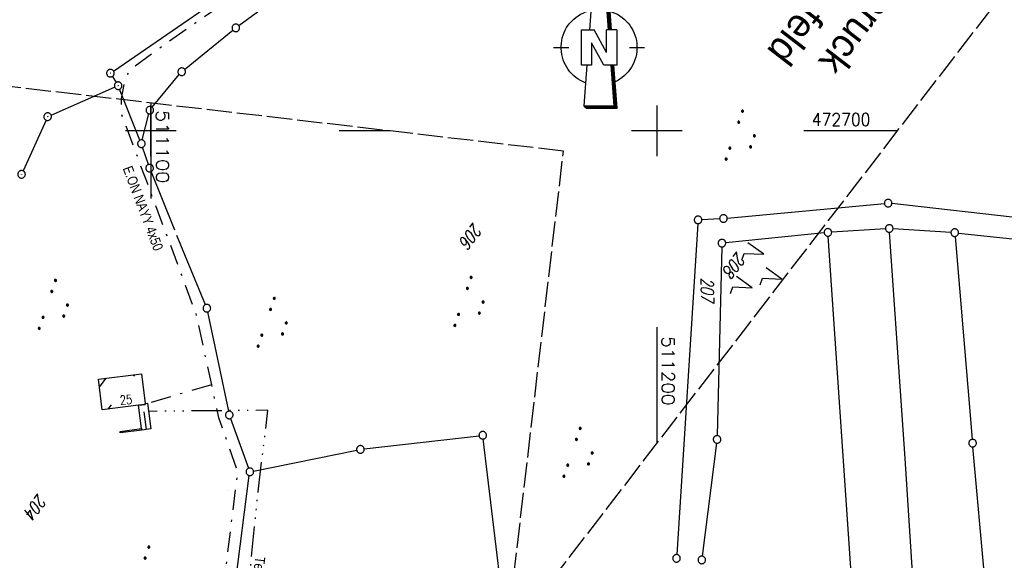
# Model space of a CAD drawing. Extents: x 510526 to 513920, y 467229 to 478797.
# Tile 185 of 256: x 511074 to 511269, y 472615 to 472722. Entities that reach past the tile are written whole.
import ezdxf
from ezdxf.enums import TextEntityAlignment as Align

# ---------------------------------------------------------------- set-up
doc = ezdxf.new("R2010")
doc.units = 0
doc.header["$LTSCALE"] = 10
doc.header["$MEASUREMENT"] = 0
for name, pattern in [('ACAD_ISO14W100', [25.5, 12, -3, 0.5, -3, 0.5, -3, 0.5, -3]), ('LT00', [0]), ('LT08', [0.42, 0.2, -0.1, 0.02, -0.1]), ('LT14', [0.6, 0.5, -0.1])]:
    doc.linetypes.add(name, pattern=pattern)
doc.layers.get('0').update_dxf_attribs({"linetype": 'LT00'})
doc.layers.add('-BLATT_93-RAND', color=7, linetype='LT14', plot=False)
doc.layers.add('-BLATT_94-RAND', color=7, linetype='LT14', plot=False)
for name, color, linetype in [('1401', 7, 'Continuous'), ('DFK_AB_L', 21, 'LT00'), ('DFK_AB_P', 7, 'LT00'), ('DFK_BEB_SCHR', 254, 'LT00'), ('DFK_BEBAUUNG', 250, 'LT00'), ('DFK_FLUR_NR', 250, 'LT00'), ('DFK_GZPKT', 250, 'LT00'), ('DFK_KATASTER', 250, 'LT00'), ('DFK_NUTZUNG', 250, 'LT00'), ('DFK_TOPO-SYM', 252, 'LT00'), ('GRENZNAME', 250, 'Continuous'), ('STROM_TEXT', 80, 'Continuous'), ('STROM_UNTER', 80, 'LT08'), ('TELEKOM', 210, 'ACAD_ISO14W100'), ('TELEKOM_TEXT', 210, 'Continuous'), ('V93_RASTER', 250, 'LT00'), ('V94_RASTER', 250, 'LT00')]:
    doc.layers.add(name, color=color, linetype=linetype)
doc.styles.get("Standard").update_dxf_attribs({"font": 'romans.shx'})
doc.styles.add('UNIR-H', font='unir_h.shx', dxfattribs={"width": 0.8})
doc.styles.add('Versorgungsltg', font='ARIAL.TTF', dxfattribs={"width": 0.8, "height": 2})

# ---------------------------------------------------------------- blocks, each defined once
blk = doc.blocks.new('SYMB7301')
at = {"color": 0, "linetype": 'ByBlock'}
for p, q in [((-0.128693, 0), (0, 0.128693)), ((0, -0.128693), (-0.128693, 0)), ((0, 0.128693), (0.128693, 0)), ((0.128693, 0), (0, -0.128693)), ((0.000059, -0.009738), (0.000059, 0.009897)), ((-0.00901, -0.004339), (-0.002225, -0.009749))]:
    blk.add_line(p, q, dxfattribs=at)
for points in [[(-0.002225, 0.009749), (-0.00901, 0.004339), (-0.00901, -0.004339)], [(0.01, 0), (0.006235, 0.007818), (-0.002225, 0.009749)], [(-0.002225, -0.009749), (0.006235, -0.007818), (0.01, 0)]]:
    blk.add_lwpolyline(points, dxfattribs=at)
blk = doc.blocks.new('SYMB7221')
at = {"color": 0, "linetype": 'ByBlock'}
for p, q in [((0, 0.435), (-0.11, 0.065)), ((0.11, 0.065), (0, 0.435)), ((0.25, 0.065), (0.11, 0.065)), ((-0.35, -0.065), (-0.46, -0.435)), ((0.35, -0.065), (0.24, -0.435))]:
    blk.add_line(p, q, dxfattribs=at)
for points in [[(-0.1, -0.435), (-0.24, -0.435), (-0.35, -0.065)], [(0.6, -0.435), (0.46, -0.435), (0.35, -0.065)]]:
    blk.add_lwpolyline(points, dxfattribs=at)
blk = doc.blocks.new('SYMB1401')
at = {"layer": '1401'}
for p, q in [((-2.1, -28.35), (0, 0)), ((0, 0), (2.15, -28.35)), ((1.9, -28.35), (-0.12, -1.68)), ((1.95, -28.35), (-0.1, -1.34)), ((2, -28.35), (-0.07, -1.01)), ((2.05, -28.35), (-0.05, -0.67)), ((2.1, -28.35), (-0.02, -0.34)), ((1.65, -28.35), (-0.25, -3.35)), ((1.7, -28.35), (-0.22, -3.01)), ((1.75, -28.35), (-0.2, -2.68)), ((1.8, -28.35), (-0.17, -2.34)), ((1.85, -28.35), (-0.15, -2.01)), ((-3.75, -35.35), (-3.75, -28.35)), ((-3.75, -28.35), (-1.2, -28.35)), ((1.25, -32.8), (-1.2, -28.35)), ((1.25, -32.8), (1.25, -28.35)), ((3.25, -28.35), (1.25, -28.35)), ((3.25, -28.35), (3.25, -35.35)), ((0.7, -35.35), (-1.75, -30.9)), ((-1.75, -30.9), (-1.75, -35.35)), ((-9.25, -31.85), (-6.25, -31.85)), ((5.75, -31.85), (8.75, -31.85)), ((-1.75, -35.35), (-3.75, -35.35)), ((-2.65, -35.35), (-3.25, -43.35)), ((3.25, -35.35), (0.7, -35.35)), ((2.75, -43.35), (2.15, -35.35)), ((2.8, -43.4), (2.2, -35.35)), ((3.3, -43.85), (2.65, -35.35)), ((-3.25, -43.35), (2.75, -43.35)), ((-3.2, -43.4), (2.8, -43.4))]:
    blk.add_line(p, q, dxfattribs=at)
for points in [[(-7.74, -32.11), (-7.75, -31.56), (-7.7, -31.01), (-7.62, -30.47), (-7.51, -29.93), (-7.35, -29.4), (-7.15, -28.89), (-6.92, -28.39), (-6.65, -27.91), (-6.34, -27.45), (-6.01, -27.02), (-5.64, -26.61), (-5.24, -26.23), (-4.82, -25.88), (-4.37, -25.56), (-3.9, -25.28), (-3.41, -25.03), (-2.9, -24.81), (-2.38, -24.64), (-1.85, -24.5)], [(1.85, -24.65), (2.37, -24.82), (2.88, -25.03), (3.37, -25.28), (3.85, -25.57), (4.3, -25.88), (4.72, -26.23), (5.12, -26.61), (5.49, -27.02), (5.83, -27.45), (6.13, -27.91), (6.41, -28.39), (6.64, -28.89), (6.84, -29.4), (7, -29.93), (7.12, -30.47), (7.2, -31.01), (7.24, -31.56), (7.25, -32.11)], [(-2.9, -38.85), (-3.41, -38.64), (-3.9, -38.39), (-4.37, -38.1), (-4.81, -37.78), (-5.24, -37.43), (-5.64, -37.05), (-6, -36.64), (-6.34, -36.21), (-6.64, -35.75), (-6.91, -35.27), (-7.15, -34.78), (-7.35, -34.26), (-7.5, -33.74), (-7.62, -33.2), (-7.7, -32.66), (-7.74, -32.11)], [(7.25, -32.11), (7.21, -32.66), (7.13, -33.21), (7.01, -33.74), (6.85, -34.27), (6.65, -34.78), (6.42, -35.28), (6.15, -35.76), (5.84, -36.22), (5.5, -36.66), (5.13, -37.07), (4.74, -37.45), (4.31, -37.8), (3.86, -38.12), (3.39, -38.4), (2.9, -38.65)], [(-3.15, -43.45), (2.85, -43.45), (2.25, -35.35)], [(-3.1, -43.5), (2.9, -43.5), (2.3, -35.35)], [(-3.05, -43.55), (2.95, -43.55), (2.35, -35.35)], [(-3, -43.6), (3, -43.6), (2.4, -35.35)], [(-2.95, -43.65), (3.05, -43.65), (2.45, -35.35)], [(-2.9, -43.7), (3.1, -43.7), (2.5, -35.35)], [(-2.85, -43.75), (3.15, -43.75), (2.55, -35.35)], [(-2.8, -43.8), (3.2, -43.8), (2.6, -35.35)], [(-2.78, -43.82), (3.25, -43.82), (2.62, -35.35)], [(-3.25, -43.35), (-2.75, -43.85), (3.3, -43.85)]]:
    blk.add_lwpolyline(points, dxfattribs=at)
blk = doc.blocks.new('SYMB7010')
at = {"color": 0, "linetype": 'ByBlock'}
for points in [[(-0.031408, 0.499213), (-0.093728, 0.49134), (-0.15457, 0.475719), (-0.212975, 0.452595), (-0.268021, 0.422333), (-0.31884, 0.385411), (-0.36463, 0.342411), (-0.40467, 0.29401), (-0.438329, 0.240973), (-0.465074, 0.184136), (-0.484486, 0.124395), (-0.496256, 0.062692), (-0.5002, 0)], [(-0.5002, 0), (-0.496256, -0.062692), (-0.484486, -0.124395), (-0.465075, -0.184136), (-0.438329, -0.240973), (-0.404671, -0.29401), (-0.36463, -0.342411), (-0.31884, -0.385411), (-0.268021, -0.422333), (-0.212975, -0.452595), (-0.154571, -0.475719), (-0.093728, -0.49134), (-0.031408, -0.499213), (0.031408, -0.499213)], [(0.5002, 0), (0.496256, 0.062692), (0.484485, 0.124395), (0.465074, 0.184136), (0.438329, 0.240973), (0.40467, 0.29401), (0.36463, 0.342411), (0.31884, 0.385411), (0.268021, 0.422333), (0.212975, 0.452595), (0.15457, 0.475719), (0.093728, 0.49134), (0.031408, 0.499213), (-0.031408, 0.499213)], [(0.031408, -0.499213), (0.093728, -0.491341), (0.15457, -0.475719), (0.212975, -0.452595), (0.268021, -0.422333), (0.31884, -0.385411), (0.36463, -0.342411), (0.404671, -0.294011), (0.438329, -0.240974), (0.465075, -0.184136), (0.484486, -0.124395), (0.496256, -0.062692), (0.500201, 0)]]:
    blk.add_lwpolyline(points, dxfattribs=at)
blk = doc.blocks.new('SYMB0003')
at = {"color": 0, "linetype": 'ByBlock'}
for p, q in [((-0.015712, 0), (0.010166, 0.012015)), ((0, -0.021257), (-0.015712, 0)), ((0.010166, 0.012015), (0, -0.021257))]:
    blk.add_line(p, q, dxfattribs=at)
for points in [[(-0.031395, 0.499013), (-0.093691, 0.491144), (-0.154509, 0.475528), (-0.21289, 0.452414), (-0.267913, 0.422164), (-0.318712, 0.385257), (-0.364484, 0.342274), (-0.404509, 0.293893), (-0.438154, 0.240877), (-0.464888, 0.184062), (-0.484292, 0.124345), (-0.496058, 0.062667), (-0.5, 0)], [(-0.5, 0), (-0.496058, -0.062667), (-0.484292, -0.124345), (-0.464888, -0.184062), (-0.438154, -0.240877), (-0.404509, -0.293893), (-0.364485, -0.342274), (-0.318712, -0.385257), (-0.267914, -0.422164), (-0.21289, -0.452414), (-0.154509, -0.475529), (-0.093691, -0.491144), (-0.031395, -0.499014), (0.031395, -0.499014)], [(0.5, 0), (0.496057, 0.062667), (0.484292, 0.124345), (0.464888, 0.184062), (0.438153, 0.240877), (0.404509, 0.293893), (0.364484, 0.342274), (0.318712, 0.385257), (0.267913, 0.422164), (0.21289, 0.452414), (0.154509, 0.475528), (0.093691, 0.491144), (0.031395, 0.499013), (-0.031395, 0.499013)], [(0.031395, -0.499014), (0.093691, -0.491144), (0.154509, -0.475529), (0.21289, -0.452414), (0.267914, -0.422164), (0.318712, -0.385257), (0.364485, -0.342274), (0.404509, -0.293893), (0.438154, -0.240877), (0.464889, -0.184062), (0.484292, -0.124345), (0.496058, -0.062667), (0.5, 0)]]:
    blk.add_lwpolyline(points, dxfattribs=at)
blk = doc.blocks.new('SYMB7111')
at = {"color": 0, "linetype": 'ByBlock'}
for p, q in [((-0.13, 0.202919), (-0.13, 0.177081)), ((-0.125, 0.172895), (-0.125, 0.207105)), ((-0.12, 0.209164), (-0.12, 0.170836)), ((-0.115, 0.170204), (-0.115, 0.209796)), ((-0.11, 0.209164), (-0.11, 0.170836)), ((-0.105, 0.172895), (-0.105, 0.207105)), ((-0.1, 0.202919), (-0.1, 0.177081)), ((0.1, 0.202919), (0.1, 0.177081)), ((0.105, 0.172895), (0.105, 0.207105)), ((0.11, 0.209164), (0.11, 0.170836)), ((0.115, 0.170204), (0.115, 0.209796)), ((0.12, 0.209164), (0.12, 0.170836)), ((0.125, 0.172895), (0.125, 0.207105)), ((0.13, 0.202919), (0.13, 0.177081)), ((-0.095, 0.189874), (-0.095, 0.190146)), ((0.135, 0.189874), (0.135, 0.190146)), ((-0.515, -0.177081), (-0.515, -0.202919)), ((-0.51, -0.207105), (-0.51, -0.172895)), ((-0.505, -0.170836), (-0.505, -0.209164)), ((-0.5, -0.209796), (-0.5, -0.170204)), ((-0.495, -0.170836), (-0.495, -0.209164)), ((-0.49, -0.207105), (-0.49, -0.172895)), ((-0.485, -0.177081), (-0.485, -0.202919)), ((-0.48, -0.190126), (-0.48, -0.189854)), ((-0.285, -0.177081), (-0.285, -0.202919)), ((-0.28, -0.207105), (-0.28, -0.172895)), ((-0.275, -0.170836), (-0.275, -0.209164)), ((-0.27, -0.209796), (-0.27, -0.170204)), ((-0.265, -0.170836), (-0.265, -0.209164)), ((-0.26, -0.207105), (-0.26, -0.172895)), ((-0.255, -0.177081), (-0.255, -0.202919)), ((-0.25, -0.190126), (-0.25, -0.189854)), ((0.255, -0.177081), (0.255, -0.202919)), ((0.26, -0.207105), (0.26, -0.172895)), ((0.265, -0.170836), (0.265, -0.209164)), ((0.27, -0.209796), (0.27, -0.170204)), ((0.275, -0.170836), (0.275, -0.209164)), ((0.28, -0.207105), (0.28, -0.172895)), ((0.285, -0.177081), (0.285, -0.202919)), ((0.29, -0.190126), (0.29, -0.189854)), ((0.485, -0.177081), (0.485, -0.202919)), ((0.49, -0.207105), (0.49, -0.172895)), ((0.495, -0.170836), (0.495, -0.209164)), ((0.5, -0.209796), (0.5, -0.170204)), ((0.505, -0.170836), (0.505, -0.209164)), ((0.51, -0.207105), (0.51, -0.172895)), ((0.515, -0.177081), (0.515, -0.202919)), ((0.52, -0.190126), (0.52, -0.189854))]:
    blk.add_line(p, q, dxfattribs=at)
for points in [[(-0.095, 0.19), (-0.096981, 0.198678), (-0.10253, 0.205637), (-0.11055, 0.209499), (-0.11945, 0.209499), (-0.12747, 0.205637), (-0.133019, 0.198678), (-0.135, 0.19), (-0.133019, 0.181322), (-0.12747, 0.174363), (-0.11945, 0.170501), (-0.11055, 0.170501), (-0.10253, 0.174363), (-0.096981, 0.181322), (-0.095, 0.19)], [(0.135, 0.19), (0.133019, 0.198678), (0.12747, 0.205637), (0.11945, 0.209499), (0.11055, 0.209499), (0.10253, 0.205637), (0.096981, 0.198678), (0.095, 0.19), (0.096981, 0.181322), (0.10253, 0.174363), (0.11055, 0.170501), (0.11945, 0.170501), (0.12747, 0.174363), (0.133019, 0.181322), (0.135, 0.19)], [(-0.48, -0.19), (-0.481981, -0.181322), (-0.48753, -0.174363), (-0.49555, -0.170501), (-0.50445, -0.170501), (-0.51247, -0.174363), (-0.518019, -0.181322), (-0.52, -0.19), (-0.518019, -0.198678), (-0.51247, -0.205637), (-0.50445, -0.209499), (-0.49555, -0.209499), (-0.48753, -0.205637), (-0.481981, -0.198678), (-0.48, -0.19)], [(-0.25, -0.19), (-0.251981, -0.181322), (-0.25753, -0.174363), (-0.26555, -0.170501), (-0.27445, -0.170501), (-0.28247, -0.174363), (-0.288019, -0.181322), (-0.29, -0.19), (-0.288019, -0.198678), (-0.28247, -0.205637), (-0.27445, -0.209499), (-0.26555, -0.209499), (-0.25753, -0.205637), (-0.251981, -0.198678), (-0.25, -0.19)], [(0.29, -0.19), (0.288019, -0.181322), (0.28247, -0.174363), (0.27445, -0.170501), (0.26555, -0.170501), (0.25753, -0.174363), (0.251981, -0.181322), (0.25, -0.19), (0.251981, -0.198678), (0.25753, -0.205637), (0.26555, -0.209499), (0.27445, -0.209499), (0.28247, -0.205637), (0.288019, -0.198678), (0.29, -0.19)], [(0.52, -0.19), (0.518019, -0.181322), (0.51247, -0.174363), (0.50445, -0.170501), (0.49555, -0.170501), (0.48753, -0.174363), (0.481981, -0.181322), (0.48, -0.19), (0.481981, -0.198678), (0.48753, -0.205637), (0.49555, -0.209499), (0.50445, -0.209499), (0.51247, -0.205637), (0.518019, -0.198678), (0.52, -0.19)]]:
    blk.add_lwpolyline(points, dxfattribs=at)

msp = doc.modelspace()

# ---------------------------------------------------------------- linework, layer by layer
at = {"layer": '-BLATT_93-RAND'}
msp.add_lwpolyline([(511358.83, 473315.34), (510907.64, 472728.79), (511135.12, 472553.81), (511586.31, 473140.35), (511358.83, 473315.34)], dxfattribs=at)
at = {"layer": '-BLATT_94-RAND'}
msp.add_lwpolyline([(510744.52, 472747.01), (510637.26, 471828.25), (511074.29, 471777.23), (511181.55, 472695.99), (510744.52, 472747.01)], dxfattribs=at)
at = {"layer": 'DFK_AB_L'}
for p, q in [((511092.62, 472711.84), (511134.54, 472740.78)), ((511092.39, 472710.77), (511093.14, 472709.57)), ((511080.29, 472703.11), (511092.84, 472708.63)), ((511079.29, 472702.13), (511074.75, 472692.09))]:
    msp.add_line(p, q, dxfattribs=at)
at = {"layer": 'DFK_BEB_SCHR'}
for p, q in [((511089.82, 472649.34), (511091.17, 472651.09)), ((511096.78, 472651.8), (511096.54, 472651.48)), ((511092.14, 472645.81), (511091.51, 472644.99)), ((511099.15, 472640.95), (511098.68, 472644.46))]:
    msp.add_line(p, q, dxfattribs=at)
at = {"layer": 'DFK_BEBAUUNG'}
for points in [[(511089.62, 472650.89, 0), (511098.13, 472651.97, 0), (511098.87, 472646.07, 0), (511098.89, 472645.92, 0), (511097.57, 472645.77, 0), (511090.39, 472644.85, 0), (511089.62, 472650.89, 0)], [(511098.89, 472645.92, 0), (511098.87, 472646.07, 0), (511099.34, 472646.13, 0), (511099.98, 472641.06, 0), (511098.2, 472640.83, 0), (511098.16, 472641.11, 0), (511097.57, 472645.77, 0), (511098.89, 472645.92, 0)], [(511098.16, 472641.11, 0), (511098.2, 472640.83, 0), (511093.95, 472640.29, 0), (511093.91, 472640.57, 0), (511098.16, 472641.11, 0)]]:
    msp.add_polyline3d(points, dxfattribs=at)
at = {"layer": 'DFK_KATASTER'}
for p, q in [((511117.39, 472720.82), (511137.43, 472735.68)), ((511106.67, 472712.17), (511116.21, 472719.9)), ((511100.27, 472704.67), (511105.61, 472711.12)), ((511097.85, 472698.17), (511093.81, 472708.23)), ((511098.31, 472698.2), (511099.61, 472703.36)), ((511099.51, 472693.34), (511098.37, 472696.76)), ((511100.03, 472691.93), (511104.69, 472680.43)), ((511213.92, 472682.74), (511244.97, 472685.64)), ((511281.31, 472681.7), (511246.47, 472685.63)), ((511212.42, 472682.63), (511208.9, 472682.44)), ((511208.1, 472681.65), (511203.94, 472616.22)), ((511233.06, 472679.84), (511213.62, 472677.88)), ((511245.19, 472680.65), (511234.56, 472679.97)), ((511249.05, 472635.2), (511245.99, 472679.95)), ((511258.13, 472679.93), (511246.69, 472680.65)), ((511110.78, 472665.62), (511105.14, 472679.31)), ((511238.85, 472606.33), (511233.86, 472679.17)), ((511258.94, 472679.13), (511262.35, 472639)), ((511259.63, 472679.8), (511271.56, 472678.54)), ((511212.85, 472677.05), (511211.92, 472639.73)), ((511111.22, 472664.2), (511115.34, 472644.54)), ((511115.75, 472643.1), (511119.3, 472633.29)), ((511142.16, 472637.1), (511164.86, 472639.72)), ((511170.96, 472594.87), (511165.69, 472639.07)), ((511211.81, 472638.24), (511208.98, 472615.89)), ((511266.06, 472597.54), (511262.48, 472637.5)), ((511120.3, 472632.73), (511140.68, 472636.86)), ((511250.99, 472606.2), (511249.05, 472635.2)), ((511115, 472597.32), (511119.46, 472631.84))]:
    msp.add_line(p, q, dxfattribs=at)
at = {"layer": 'STROM_UNTER', "ltscale": 2, "flags": 128}
for points in [[(511231.39, 472804.18), (511226.32, 472804.18), (511226.25, 472798.57), (511222.21, 472770.68), (511218.44, 472766.64), (511191.16, 472765.33), (511174.38, 472760.96), (511136.94, 472740.8), (511120.34, 472729.27), (511103.21, 472717.44), (511096.55, 472712.54), (511095.38, 472711.24), (511094.7, 472709.46), (511094.15, 472706.38), (511094.15, 472703.37), (511108.89, 472663.89), (511111.97, 472649.75), (511113.34, 472643.32), (511117.12, 472632.62), (511113.48, 472603.08), (511112.8, 472597.68), (511112.73, 472587.58), (511112.11, 472587.1), (511111.77, 472585.59), (511107.52, 472569.55), (511106.95, 472566.97), (511105.23, 472563.33), (511098.15, 472563.24), (511089.73, 472561.24), (511086.63, 472561.01)], [(511111.97, 472649.75), (511099.89, 472646.25), (511099.24, 472647.23), (511098.73, 472647.17)]]:
    msp.add_lwpolyline(points, dxfattribs=at)
at = {"layer": 'TELEKOM', "ltscale": 0.05, "flags": 128}
msp.add_lwpolyline([(511109.95, 472496.79), (511110.24, 472503.21), (511113.58, 472507.59), (511111.52, 472515.92), (511109.8, 472522.5), (511107.46, 472531.67), (511106.52, 472536.24), (511106.02, 472539.74), (511105.74, 472545.22), (511111.63, 472545.16), (511112.58, 472552.99), (511113.8, 472563.07), (511114.75, 472572.42), (511115.69, 472581.53), (511117.39, 472595.21), (511119.23, 472608.84), (511121.19, 472628.62), (511123.14, 472644.75), (511099.54, 472644.53)], dxfattribs=at)
at = {"layer": 'V93_RASTER'}
for p, q in [((511100, 472695), (511100, 472705)), ((511200, 472705), (511200, 472695)), ((511105, 472700), (511095, 472700)), ((511205, 472700), (511195, 472700)), ((511247.58, 472700), (511229.08, 472700)), ((511200, 472661.2), (511200, 472638.15))]:
    msp.add_line(p, q, dxfattribs=at)
at = {"layer": 'V94_RASTER'}
for p, q in [((511100, 472705.51), (511100, 472686.6)), ((511105, 472700), (511095, 472700)), ((511147.2, 472700), (511137.2, 472700))]:
    msp.add_line(p, q, dxfattribs=at)

# ---------------------------------------------------------------- block references
at = {"layer": '1401'}
msp.add_blockref('SYMB1401', (511188.83, 472748.33), dxfattribs=at)
at = {"layer": 'DFK_AB_P', "xscale": 1.499999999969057, "yscale": 1.5, "zscale": 1.5, "rotation": 251.2881100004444}
for p in [(511092, 472711.41), (511093.53, 472708.93), (511079.6, 472702.81), (511074.44, 472691.41)]:
    msp.add_blockref('SYMB0003', p, dxfattribs=at)
at = {"layer": 'DFK_GZPKT', "xscale": 1.499999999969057, "yscale": 1.5, "zscale": 1.5, "rotation": 251.2881100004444}
for p in [(511116.79, 472720.37), (511106.09, 472711.7), (511099.79, 472704.09), (511098.13, 472697.47), (511099.75, 472692.63), (511245.72, 472685.71), (511208.15, 472682.4), (511213.17, 472682.67), (511233.81, 472679.92), (511245.94, 472680.7), (511258.88, 472679.88), (511212.87, 472677.8), (511111.07, 472664.93), (511115.49, 472643.81), (511165.6, 472639.81), (511211.9, 472638.98), (511262.41, 472638.25), (511141.41, 472637.01), (511119.56, 472632.58), (511203.89, 472615.47), (511208.89, 472615.15)]:
    msp.add_blockref('SYMB7010', p, dxfattribs=at)
at = {"layer": 'DFK_NUTZUNG', "yscale": 10, "zscale": 10, "rotation": 251.28826}
for name, p, xscale in [('SYMB7111', (511217.11, 472698.54), 9.999999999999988), ('SYMB7221', (511220.61, 472672.1), 10), ('SYMB7111', (511081.35, 472665.07), 9.999999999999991), ('SYMB7111', (511163.49, 472665.67), 9.999999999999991), ('SYMB7111', (511124.59, 472661.54), 9.99999999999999), ('SYMB7111', (511185.05, 472635.82), 9.99999999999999), ('SYMB7111', (511099.8, 472612.34), 9.99999999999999)]:
    msp.add_blockref(name, p, dxfattribs=dict(at, xscale=xscale))
at = {"layer": 'DFK_TOPO-SYM', "xscale": 0.1, "yscale": 0.1, "zscale": 0.1, "rotation": 359.99968}
msp.add_blockref('SYMB7301', (511115.06, 472628.94), dxfattribs=at)

# ---------------------------------------------------------------- texts
at = {"layer": 'DFK_BEBAUUNG', "width": 0.8}
msp.add_text('25', height=1.8, rotation=5.4833, dxfattribs=at).set_placement((511093.95, 472645.81))
at = {"layer": 'DFK_FLUR_NR', "oblique": 13.754, "width": 0.75}
for s, rotation, p in [('206', 232.4313, (511163.79, 472682.02)), ('208', 232.4313, (511215.87, 472676.24)), ('207', 271.3148, (511208.67, 472670.99)), ('204', 232.4313, (511077.71, 472628.4))]:
    msp.add_text(s, height=2.5, rotation=rotation, dxfattribs=at).set_placement(p)
at = {"layer": 'GRENZNAME', "insert": (511286.94, 472776.33), "char_height": 5.6, "width": 96.7422, "attachment_point": 1, "rotation": 232.4313, "style": 'UNIR-H'}
msp.add_mtext('{\\W1;Gemarkung: Pretzabruck\\PGemeinde: Schwarzenfeld\\PLandkreis: Schwandorf}', dxfattribs=at)
at = {"layer": 'STROM_TEXT', "style": 'Versorgungsltg', "width": 0.8}
msp.add_text('E.ON NAYY 4x50', height=2, rotation=290.6974, dxfattribs=at).set_placement((511097.52, 472684.33), align=Align.CENTER)
at = {"layer": 'TELEKOM_TEXT', "style": 'Versorgungsltg', "width": 0.8}
msp.add_text('Telekom Kabel', height=2, rotation=263.3269, dxfattribs=at).set_placement((511119.78, 472608.48), align=Align.CENTER)
at = {"layer": 'V93_RASTER'}
for s, rotation, width, p in [(' 472700', 0.002, 0.902, (511229.08, 472701)), (' 511200', 270.002, 1.063, (511201, 472661.2))]:
    msp.add_text(s, height=2.5, rotation=rotation, dxfattribs=dict(at, width=width)).set_placement(p)
at = {"layer": 'V94_RASTER', "width": 1.127}
msp.add_text(' 511100', height=2.5, rotation=270.0005, dxfattribs=at).set_placement((511101.07, 472706.03))

doc.saveas('drawing.dxf')
